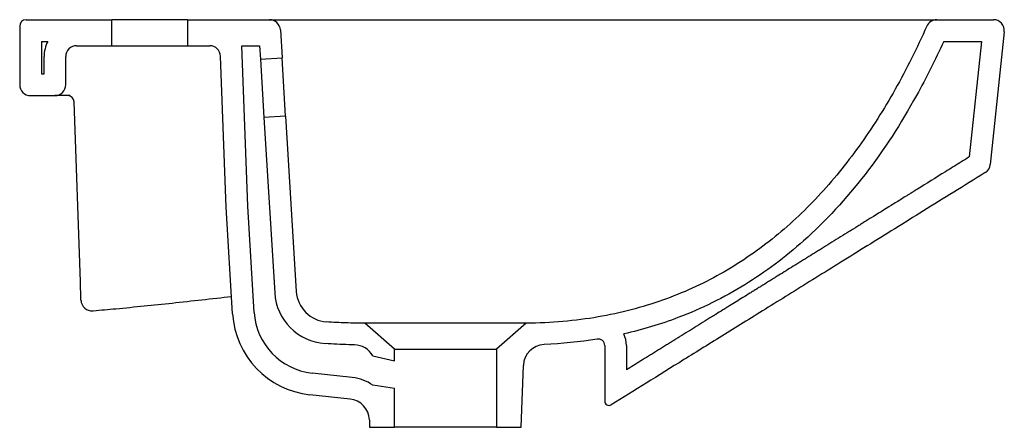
# Model space of a CAD drawing. Header units: millimetres. Extents: x 4475.989 to 4476.443, y 2733.079 to 2733.267.
import ezdxf

# ---------------------------------------------------------------- set-up
doc = ezdxf.new("R2010")
doc.units = ezdxf.units.MM
doc.layers.add('SANINDUSA', color=3, linetype='Continuous')

msp = doc.modelspace()

# ---------------------------------------------------------------- linework, layer by layer
at = {"layer": 'SANINDUSA'}
for p, q in [((4475.991608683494, 2733.266758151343), (4476.031108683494, 2733.266758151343)), ((4476.031108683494, 2733.254758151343), (4476.031108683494, 2733.266758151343)), ((4476.066108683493, 2733.266758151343), (4476.031108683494, 2733.266758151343)), ((4476.066108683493, 2733.266758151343), (4476.066108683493, 2733.254758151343)), ((4476.066108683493, 2733.266758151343), (4476.103918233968, 2733.266758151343)), ((4476.411864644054, 2733.266758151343), (4476.438055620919, 2733.266758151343)), ((4475.988608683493, 2733.263758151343), (4475.988608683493, 2733.236758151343)), ((4476.108908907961, 2733.262063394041), (4476.109694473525, 2733.249219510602)), ((4476.443028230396, 2733.261235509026), (4476.436591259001, 2733.199991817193)), ((4475.998608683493, 2733.256758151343), (4475.998608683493, 2733.241758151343)), ((4475.998608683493, 2733.256758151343), (4476.001592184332, 2733.256758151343)), ((4476.014858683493, 2733.254758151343), (4476.031108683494, 2733.254758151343)), ((4476.031108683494, 2733.254758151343), (4476.066108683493, 2733.254758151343)), ((4476.066108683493, 2733.254758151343), (4476.076337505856, 2733.254758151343)), ((4476.093841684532, 2733.180802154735), (4476.091166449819, 2733.254758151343)), ((4476.091166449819, 2733.254758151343), (4476.099337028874, 2733.254758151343)), ((4476.099337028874, 2733.254758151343), (4476.09971312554, 2733.248609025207)), ((4476.415091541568, 2733.256758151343), (4476.432502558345, 2733.256758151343)), ((4476.432502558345, 2733.256758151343), (4476.426902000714, 2733.203472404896)), ((4475.999858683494, 2733.241758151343), (4475.999858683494, 2733.249758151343)), ((4476.009858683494, 2733.236758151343), (4476.009858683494, 2733.249758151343)), ((4476.083850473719, 2733.180378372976), (4476.081334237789, 2733.249938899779)), ((4476.09971312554, 2733.248609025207), (4476.109694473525, 2733.249219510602)), ((4476.09971312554, 2733.248609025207), (4476.101361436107, 2733.221659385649)), ((4476.111342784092, 2733.222269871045), (4476.109694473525, 2733.249219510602)), ((4475.998608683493, 2733.241758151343), (4475.999858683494, 2733.241758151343)), ((4475.993608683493, 2733.231758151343), (4476.004858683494, 2733.231758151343)), ((4476.008864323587, 2733.231758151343), (4476.004858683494, 2733.231758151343)), ((4476.016609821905, 2733.145816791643), (4476.01370978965, 2733.228862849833)), ((4476.111342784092, 2733.222269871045), (4476.101361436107, 2733.221659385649)), ((4476.101361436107, 2733.221659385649), (4476.106304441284, 2733.140841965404)), ((4476.111342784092, 2733.222269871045), (4476.116285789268, 2733.141452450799)), ((4476.086858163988, 2733.13117762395), (4476.083856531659, 2733.180253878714)), ((4476.096839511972, 2733.131788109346), (4476.093841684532, 2733.180802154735)), ((4476.161608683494, 2733.11486281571), (4476.147915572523, 2733.126766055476)), ((4476.222305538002, 2733.126769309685), (4476.208608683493, 2733.11486281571)), ((4476.161608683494, 2733.11486281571), (4476.208608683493, 2733.11486281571)), ((4476.161608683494, 2733.109499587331), (4476.161608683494, 2733.11486281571)), ((4476.208608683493, 2733.11486281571), (4476.208608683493, 2733.078817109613)), ((4476.258608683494, 2733.116519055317), (4476.258608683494, 2733.090895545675)), ((4476.268608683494, 2733.116519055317), (4476.268608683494, 2733.105272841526)), ((4476.151608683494, 2733.111733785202), (4476.161608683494, 2733.109499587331)), ((4476.142130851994, 2733.101798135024), (4476.123579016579, 2733.103791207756)), ((4476.220108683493, 2733.078817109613), (4476.2211051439, 2733.107352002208)), ((4476.161608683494, 2733.096661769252), (4476.151608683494, 2733.098194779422)), ((4476.161608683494, 2733.078817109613), (4476.161608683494, 2733.096661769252)), ((4476.141062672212, 2733.091855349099), (4476.122510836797, 2733.093848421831)), ((4476.1499884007, 2733.082261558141), (4476.150108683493, 2733.078817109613)), ((4476.150108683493, 2733.078817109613), (4476.161608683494, 2733.078817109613)), ((4476.208608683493, 2733.078817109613), (4476.161608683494, 2733.078817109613)), ((4476.208608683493, 2733.078817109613), (4476.220108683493, 2733.078817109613))]:
    msp.add_line(p, q, dxfattribs=at)
for centre, radius, start, end in [((4475.991608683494, 2733.263758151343), 0.002999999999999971, 90, 180), ((4476.103918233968, 2733.261758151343), 0.005, 3.499999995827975, 90), ((4476.411864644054, 2733.261758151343), 0.005000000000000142, 90, 155.908543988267), ((4476.438055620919, 2733.261758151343), 0.005000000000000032, 353.9999999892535, 90), ((4476.014858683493, 2733.249758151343), 0.015, 152.1818607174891, 180), ((4476.014858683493, 2733.249758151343), 0.005, 90, 180), ((4476.076337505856, 2733.249758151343), 0.005, 2.071675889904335, 90), ((4475.993608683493, 2733.236758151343), 0.005, 180, 270), ((4476.004858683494, 2733.236758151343), 0.005, 270, 0), ((4476.010711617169, 2733.228758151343), 0.003000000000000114, 2.000000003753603, 90), ((4476.431618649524, 2733.200514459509), 0.005000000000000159, 301.8139981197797, 353.9999999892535), ((4476.131257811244, 2733.142368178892), 0.02500000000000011, 183.499999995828, 266.0575688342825), ((4476.131257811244, 2733.142368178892), 0.01500000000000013, 183.499999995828, 266.0575688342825), ((4476.021902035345, 2733.137521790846), 0.004999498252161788, 182.0071130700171, 275.2443066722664), ((4476.126783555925, 2733.133619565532), 0.04000000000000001, 183.499999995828, 263.8680818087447), ((4476.126783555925, 2733.133619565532), 0.03000000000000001, 183.499999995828, 263.8680818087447), ((4476.255608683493, 2733.116519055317), 0.01300000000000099, 359.9999600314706, 24.29207767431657), ((4476.142892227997, 2733.106832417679), 0.01000000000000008, 29.34957030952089, 88.80548236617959), ((4476.23109905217, 2733.107003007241), 0.009999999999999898, 92.57491238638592, 177.9999999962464), ((4476.255608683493, 2733.116519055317), 0.003000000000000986, 359.9999600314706, 99.15557955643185), ((4476.13999449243, 2733.081912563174), 0.02, 54.49953568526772, 83.86808180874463), ((4476.13999449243, 2733.081912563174), 0.009999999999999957, 2.000000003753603, 83.86808180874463), ((4476.260608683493, 2733.090895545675), 0.002000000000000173, 180, 301.8139981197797)]:
    msp.add_arc(centre, radius, start, end, dxfattribs=at)
for points, knots in [([(4476.103918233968, 2733.266758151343), (4476.103918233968, 2733.266758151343), (4476.104023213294, 2733.266758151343), (4476.104338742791, 2733.266758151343), (4476.104470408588, 2733.266758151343), (4476.104788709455, 2733.266758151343), (4476.104975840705, 2733.266758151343), (4476.105621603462, 2733.266758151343), (4476.106156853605, 2733.266758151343), (4476.107124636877, 2733.266758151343), (4476.107474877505, 2733.266758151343), (4476.108234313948, 2733.266758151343), (4476.108642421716, 2733.266758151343), (4476.109935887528, 2733.266758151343), (4476.110895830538, 2733.266758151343), (4476.112230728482, 2733.266758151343), (4476.112504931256, 2733.266758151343), (4476.113061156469, 2733.266758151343), (4476.113343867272, 2733.266758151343), (4476.114205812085, 2733.266758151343), (4476.114798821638, 2733.266758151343), (4476.116022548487, 2733.266758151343), (4476.116653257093, 2733.266758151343), (4476.117954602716, 2733.266758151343), (4476.118617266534, 2733.266758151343), (4476.120619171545, 2733.266758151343), (4476.121981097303, 2733.266758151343), (4476.123371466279, 2733.266758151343)], [0, 0, 0, 0, 0.1249999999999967, 0.1249999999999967, 0.1874999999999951, 0.1874999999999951, 0.2499999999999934, 0.2499999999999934, 0.3749999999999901, 0.3749999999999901, 0.4374999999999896, 0.4374999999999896, 0.499999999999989, 0.499999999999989, 0.6249999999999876, 0.6249999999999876, 0.6562499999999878, 0.6562499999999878, 0.6874999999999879, 0.6874999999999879, 0.7499999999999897, 0.7499999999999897, 0.8124999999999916, 0.8124999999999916, 0.8749999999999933, 0.8749999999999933, 1, 1, 1, 1]), ([(4476.123371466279, 2733.266758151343), (4476.131748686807, 2733.266758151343), (4476.140125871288, 2733.266758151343), (4476.156880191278, 2733.266758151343), (4476.165257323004, 2733.266758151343), (4476.173634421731, 2733.266758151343)], [0, 0, 0, 0, 0.5, 0.5, 1, 1, 1, 1]), ([(4476.173634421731, 2733.266758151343), (4476.175597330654, 2733.266758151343), (4476.177559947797, 2733.266758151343), (4476.181481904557, 2733.266758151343), (4476.183441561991, 2733.266758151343), (4476.189316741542, 2733.266758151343), (4476.193228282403, 2733.266758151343), (4476.199087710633, 2733.266758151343), (4476.201040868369, 2733.266758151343), (4476.204930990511, 2733.266758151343), (4476.206869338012, 2733.266758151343), (4476.21266442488, 2733.266758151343), (4476.216501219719, 2733.266758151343), (4476.227932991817, 2733.266758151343), (4476.235449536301, 2733.266758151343), (4476.250275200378, 2733.266758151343), (4476.257584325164, 2733.266758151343), (4476.268389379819, 2733.266758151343), (4476.271964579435, 2733.266758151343), (4476.27728682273, 2733.266758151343), (4476.279052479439, 2733.266758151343), (4476.282550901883, 2733.266758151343), (4476.284285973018, 2733.266758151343), (4476.292891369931, 2733.266758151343), (4476.299552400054, 2733.266758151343), (4476.312437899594, 2733.266758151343), (4476.318662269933, 2733.266758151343), (4476.330672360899, 2733.266758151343), (4476.336459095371, 2733.266758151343), (4476.347574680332, 2733.266758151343), (4476.352812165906, 2733.266758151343), (4476.362669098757, 2733.266758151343), (4476.367288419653, 2733.266758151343), (4476.375912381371, 2733.266758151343), (4476.379917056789, 2733.266758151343), (4476.384529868, 2733.266758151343), (4476.385432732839, 2733.266758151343), (4476.387198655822, 2733.266758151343), (4476.388062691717, 2733.266758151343), (4476.390587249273, 2733.266758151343), (4476.392175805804, 2733.266758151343), (4476.396663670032, 2733.266758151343), (4476.399285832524, 2733.266758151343), (4476.403803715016, 2733.266758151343), (4476.40569937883, 2733.266758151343), (4476.407992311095, 2733.266758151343), (4476.408664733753, 2733.266758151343), (4476.409533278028, 2733.266758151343), (4476.40979942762, 2733.266758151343), (4476.41028446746, 2733.266758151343), (4476.41050347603, 2733.266758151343), (4476.411475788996, 2733.266758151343), (4476.411864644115, 2733.266758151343), (4476.411864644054, 2733.266758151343)], [0, 0, 0, 0, 0.01562499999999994, 0.01562499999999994, 0.03124999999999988, 0.03124999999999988, 0.06249999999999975, 0.06249999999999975, 0.07812499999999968, 0.07812499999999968, 0.09374999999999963, 0.09374999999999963, 0.1249999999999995, 0.1249999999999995, 0.1874999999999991, 0.1874999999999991, 0.2499999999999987, 0.2499999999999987, 0.2812499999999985, 0.2812499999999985, 0.2968749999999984, 0.2968749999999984, 0.3124999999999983, 0.3124999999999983, 0.3749999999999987, 0.3749999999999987, 0.4374999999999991, 0.4374999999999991, 0.4999999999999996, 0.4999999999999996, 0.5625, 0.5625, 0.6250000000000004, 0.6250000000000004, 0.6875000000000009, 0.6875000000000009, 0.7031250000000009, 0.7031250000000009, 0.718750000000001, 0.718750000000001, 0.7500000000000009, 0.7500000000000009, 0.8125000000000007, 0.8125000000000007, 0.8750000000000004, 0.8750000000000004, 0.9062500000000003, 0.9062500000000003, 0.9218750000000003, 0.9218750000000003, 0.9375000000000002, 0.9375000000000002, 1, 1, 1, 1]), ([(4476.407300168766, 2733.263799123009), (4476.402755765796, 2733.25363591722), (4476.39789235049, 2733.243921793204), (4476.387482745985, 2733.225454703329), (4476.38193643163, 2733.216701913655), (4476.370107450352, 2733.200232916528), (4476.363824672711, 2733.192516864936), (4476.350464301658, 2733.178203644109), (4476.343386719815, 2733.171606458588), (4476.328368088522, 2733.159627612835), (4476.320427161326, 2733.154245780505), (4476.303603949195, 2733.144807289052), (4476.294721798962, 2733.140750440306), (4476.275924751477, 2733.134090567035), (4476.266010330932, 2733.131486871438), (4476.250285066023, 2733.128783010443), (4476.244900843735, 2733.128082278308), (4476.233832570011, 2733.127102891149), (4476.228148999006, 2733.126823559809), (4476.222305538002, 2733.126769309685)], [0, 0, 0, 0, 0.125, 0.125, 0.25, 0.25, 0.375, 0.375, 0.5, 0.5, 0.625, 0.625, 0.75, 0.75, 0.875, 0.875, 0.9375, 0.9375, 1, 1, 1, 1]), ([(4476.415091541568, 2733.256758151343), (4476.411162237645, 2733.248159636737), (4476.406995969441, 2733.239861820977), (4476.39535292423, 2733.21884708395), (4476.387451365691, 2733.206660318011), (4476.370112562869, 2733.184204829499), (4476.360675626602, 2733.17393579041), (4476.34193354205, 2733.157250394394), (4476.332910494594, 2733.150475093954), (4476.313618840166, 2733.138608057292), (4476.303351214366, 2733.133516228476), (4476.284457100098, 2733.12635327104), (4476.276139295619, 2733.123837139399), (4476.267457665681, 2733.121867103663)], [0.01187620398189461, 0.01187620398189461, 0.01187620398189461, 0.01187620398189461, 0.115820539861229, 0.115820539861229, 0.2856778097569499, 0.2856778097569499, 0.4555350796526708, 0.4555350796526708, 0.5948264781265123, 0.5948264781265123, 0.7341178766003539, 0.7341178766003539, 0.8357113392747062, 0.8357113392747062, 0.8357113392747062, 0.8357113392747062]), ([(4476.011831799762, 2733.231758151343), (4476.011394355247, 2733.231758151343), (4476.010991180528, 2733.231758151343), (4476.01029014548, 2733.231758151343), (4476.009988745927, 2733.231758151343), (4476.009610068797, 2733.231758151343), (4476.009495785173, 2733.231758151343), (4476.009294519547, 2733.231758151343), (4476.009207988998, 2733.231758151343), (4476.008989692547, 2733.231758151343), (4476.008898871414, 2733.231758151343), (4476.008864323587, 2733.231758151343)], [0, 0, 0, 0, 0.2499999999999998, 0.2499999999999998, 0.4999999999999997, 0.4999999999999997, 0.6249999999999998, 0.6249999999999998, 0.7499999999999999, 0.7499999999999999, 1, 1, 1, 1]), ([(4476.426902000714, 2733.203472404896), (4476.426593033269, 2733.203280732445), (4476.426284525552, 2733.203089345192), (4476.424836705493, 2733.202191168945), (4476.423703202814, 2733.201487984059), (4476.420321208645, 2733.19938991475), (4476.41809123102, 2733.198006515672), (4476.411473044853, 2733.193900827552), (4476.407156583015, 2733.191223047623), (4476.402591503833, 2733.188391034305), (4476.402253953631, 2733.188181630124), (4476.40183159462, 2733.187919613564), (4476.401746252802, 2733.187866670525), (4476.401490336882, 2733.187707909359), (4476.401319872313, 2733.187602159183), (4476.401083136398, 2733.187455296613), (4476.401016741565, 2733.187414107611), (4476.400817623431, 2733.187290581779), (4476.400684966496, 2733.187208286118), (4476.400526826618, 2733.187110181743), (4476.40050125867, 2733.187094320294), (4476.400450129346, 2733.187062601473), (4476.400424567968, 2733.187046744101), (4476.400347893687, 2733.186999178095), (4476.400296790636, 2733.186967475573), (4476.40014352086, 2733.186872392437), (4476.400041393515, 2733.186809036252), (4476.399735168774, 2733.186619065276), (4476.399531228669, 2733.186492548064), (4476.39892003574, 2733.186113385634), (4476.3985134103, 2733.185861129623), (4476.397296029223, 2733.185105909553), (4476.396487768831, 2733.184604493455), (4476.394072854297, 2733.183106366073), (4476.392476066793, 2733.182115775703), (4476.387724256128, 2733.179167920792), (4476.384607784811, 2733.177234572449), (4476.381374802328, 2733.175228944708), (4476.381209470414, 2733.175126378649), (4476.380713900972, 2733.174818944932), (4476.380384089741, 2733.174614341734), (4476.379396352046, 2733.174001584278), (4476.378740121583, 2733.173594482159), (4476.377937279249, 2733.173096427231), (4476.377788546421, 2733.173004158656), (4476.377342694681, 2733.17272756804), (4476.377045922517, 2733.172543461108), (4476.376156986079, 2733.17199199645), (4476.375566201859, 2733.17162549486), (4476.374924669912, 2733.171227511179), (4476.374872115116, 2733.171194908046), (4476.374776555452, 2733.171135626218), (4476.374733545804, 2733.171108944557), (4476.374648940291, 2733.171056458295), (4476.374607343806, 2733.17103065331), (4476.374544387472, 2733.170991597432), (4476.374523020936, 2733.170978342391), (4476.374480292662, 2733.170951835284), (4476.374458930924, 2733.170938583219), (4476.374394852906, 2733.170898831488), (4476.374352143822, 2733.170872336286), (4476.374224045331, 2733.170792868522), (4476.374138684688, 2733.170739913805), (4476.37388271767, 2733.17058112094), (4476.373712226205, 2733.170475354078), (4476.37320121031, 2733.170158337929), (4476.372861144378, 2733.169947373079), (4476.371842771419, 2733.169315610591), (4476.371166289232, 2733.168895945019), (4476.369144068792, 2733.167641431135), (4476.367805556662, 2733.166811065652), (4476.363818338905, 2733.164337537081), (4476.36119795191, 2733.162711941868), (4476.358464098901, 2733.161015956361), (4476.358314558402, 2733.160923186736), (4476.357866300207, 2733.16064510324), (4476.357567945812, 2733.160460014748), (4476.356674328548, 2733.159905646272), (4476.3560805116, 2733.159537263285), (4476.354304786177, 2733.158435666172), (4476.353128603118, 2733.157706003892), (4476.351767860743, 2733.156861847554), (4476.351576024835, 2733.156742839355), (4476.351312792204, 2733.156579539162), (4476.351241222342, 2733.156535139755), (4476.351026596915, 2733.156401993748), (4476.350883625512, 2733.156313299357), (4476.350455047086, 2733.156047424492), (4476.350169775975, 2733.155870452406), (4476.349600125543, 2733.155517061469), (4476.34931574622, 2733.155340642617), (4476.348463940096, 2733.154812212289), (4476.347897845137, 2733.154461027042), (4476.346204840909, 2733.153410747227), (4476.345083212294, 2733.15271492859), (4476.341739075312, 2733.150640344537), (4476.339537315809, 2733.149274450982), (4476.337211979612, 2733.147831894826), (4476.337061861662, 2733.14773876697), (4476.336611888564, 2733.14745961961), (4476.336312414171, 2733.147273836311), (4476.33541550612, 2733.146717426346), (4476.334819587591, 2733.146347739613), (4476.333037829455, 2733.145242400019), (4476.331857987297, 2733.144510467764), (4476.330537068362, 2733.143691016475), (4476.330388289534, 2733.143598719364), (4476.329942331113, 2733.143322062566), (4476.329645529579, 2733.143137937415), (4476.329210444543, 2733.14286802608), (4476.329071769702, 2733.142781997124), (4476.328905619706, 2733.142678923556), (4476.328878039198, 2733.142661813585), (4476.328816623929, 2733.14262371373), (4476.328782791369, 2733.142602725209), (4476.328715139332, 2733.142560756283), (4476.328681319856, 2733.142539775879), (4476.328579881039, 2733.142476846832), (4476.328512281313, 2733.142434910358), (4476.328309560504, 2733.142309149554), (4476.328174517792, 2733.142225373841), (4476.327769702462, 2733.141974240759), (4476.327500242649, 2733.141807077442), (4476.326693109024, 2733.14130636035), (4476.326156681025, 2733.140973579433), (4476.324552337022, 2733.139978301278), (4476.323489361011, 2733.139318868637), (4476.320319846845, 2733.137352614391), (4476.318232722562, 2733.136057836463), (4476.316028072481, 2733.134690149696), (4476.315885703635, 2733.13460182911), (4476.315458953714, 2733.134337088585), (4476.31517492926, 2733.134160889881), (4476.314324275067, 2733.13363317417), (4476.313759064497, 2733.133282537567), (4476.312069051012, 2733.132234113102), (4476.310949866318, 2733.131539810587), (4476.309661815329, 2733.130740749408), (4476.309485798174, 2733.130631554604), (4476.309242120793, 2733.130480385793), (4476.309174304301, 2733.130438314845), (4476.308970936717, 2733.130312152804), (4476.308835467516, 2733.130228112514), (4476.308658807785, 2733.130118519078), (4476.308617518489, 2733.130092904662), (4476.308534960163, 2733.130041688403), (4476.308493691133, 2733.13001608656), (4476.308369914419, 2733.129939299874), (4476.308287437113, 2733.129888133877), (4476.308040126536, 2733.129734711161), (4476.307875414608, 2733.129632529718), (4476.307381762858, 2733.12932628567), (4476.307053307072, 2733.129122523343), (4476.306069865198, 2733.128512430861), (4476.305416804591, 2733.128107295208), (4476.303465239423, 2733.12689661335), (4476.302174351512, 2733.126095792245), (4476.29833147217, 2733.12371180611), (4476.295809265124, 2733.122147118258), (4476.293192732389, 2733.120523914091), (4476.293060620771, 2733.120441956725), (4476.292664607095, 2733.120196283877), (4476.292401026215, 2733.120032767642), (4476.291611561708, 2733.119543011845), (4476.291086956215, 2733.11921756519), (4476.290495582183, 2733.118850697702), (4476.290427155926, 2733.118808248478), (4476.290221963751, 2733.118680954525), (4476.290085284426, 2733.118596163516), (4476.289941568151, 2733.118507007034), (4476.289934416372, 2733.118502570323), (4476.289907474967, 2733.11848585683), (4476.289887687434, 2733.118473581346), (4476.289828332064, 2733.118436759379), (4476.289788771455, 2733.118412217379), (4476.289670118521, 2733.118338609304), (4476.28959105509, 2733.118289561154), (4476.289353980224, 2733.118142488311), (4476.289196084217, 2733.118044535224), (4476.28872285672, 2733.117750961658), (4476.288407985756, 2733.117555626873), (4476.287465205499, 2733.116970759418), (4476.286839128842, 2733.116582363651), (4476.284968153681, 2733.115421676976), (4476.283730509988, 2733.114653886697), (4476.280045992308, 2733.112368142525), (4476.277627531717, 2733.110867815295), (4476.273001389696, 2733.107997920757), (4476.270789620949, 2733.106625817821), (4476.268608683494, 2733.105272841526)], [0.008752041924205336, 0.008752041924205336, 0.008752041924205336, 0.008752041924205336, 0.01266364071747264, 0.01266364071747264, 0.0271363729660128, 0.0271363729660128, 0.05608183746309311, 0.05608183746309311, 0.1139727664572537, 0.1139727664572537, 0.1186035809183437, 0.1186035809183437, 0.1197768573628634, 0.1197768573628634, 0.1221234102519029, 0.1221234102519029, 0.1230384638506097, 0.1230384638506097, 0.1248685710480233, 0.1248685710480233, 0.1252215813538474, 0.1252215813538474, 0.1255745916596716, 0.1255745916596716, 0.1262806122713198, 0.1262806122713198, 0.1276926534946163, 0.1276926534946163, 0.1305167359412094, 0.1305167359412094, 0.1361649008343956, 0.1361649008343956, 0.1474612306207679, 0.1474612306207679, 0.1700538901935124, 0.1700538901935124, 0.2152392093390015, 0.2152392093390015, 0.2176766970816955, 0.2176766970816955, 0.2225516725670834, 0.2225516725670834, 0.2323016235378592, 0.2323016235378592, 0.2345207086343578, 0.2345207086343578, 0.2389588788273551, 0.2389588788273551, 0.2478352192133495, 0.2478352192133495, 0.2486274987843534, 0.2486274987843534, 0.2492762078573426, 0.2492762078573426, 0.2499038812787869, 0.2499038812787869, 0.2502263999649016, 0.2502263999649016, 0.2505489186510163, 0.2505489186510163, 0.2511939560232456, 0.2511939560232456, 0.2524840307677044, 0.2524840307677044, 0.2550641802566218, 0.2550641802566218, 0.2602244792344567, 0.2602244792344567, 0.2705450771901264, 0.2705450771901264, 0.2911862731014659, 0.2911862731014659, 0.332468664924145, 0.332468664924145, 0.3348595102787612, 0.3348595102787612, 0.3396412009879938, 0.3396412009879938, 0.3492045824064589, 0.3492045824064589, 0.3683313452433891, 0.3683313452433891, 0.3714741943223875, 0.3714741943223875, 0.3726484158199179, 0.3726484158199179, 0.3749968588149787, 0.3749968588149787, 0.3796937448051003, 0.3796937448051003, 0.3843906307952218, 0.3843906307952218, 0.3937844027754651, 0.3937844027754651, 0.4125719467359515, 0.4125719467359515, 0.4501470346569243, 0.4501470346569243, 0.4527425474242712, 0.4527425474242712, 0.457933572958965, 0.457933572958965, 0.4683156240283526, 0.4683156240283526, 0.4890797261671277, 0.4890797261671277, 0.4917178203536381, 0.4917178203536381, 0.4969940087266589, 0.4969940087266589, 0.4994653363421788, 0.4994653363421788, 0.4999573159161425, 0.4999573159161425, 0.5005610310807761, 0.5005610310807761, 0.5011647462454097, 0.5011647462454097, 0.5023721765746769, 0.5023721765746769, 0.5047870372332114, 0.5047870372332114, 0.5096167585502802, 0.5096167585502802, 0.519276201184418, 0.519276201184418, 0.5385950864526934, 0.5385950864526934, 0.5772328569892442, 0.5772328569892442, 0.5799025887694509, 0.5799025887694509, 0.5852420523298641, 0.5852420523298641, 0.5959209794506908, 0.5959209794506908, 0.6172788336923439, 0.6172788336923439, 0.6206635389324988, 0.6206635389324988, 0.6219694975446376, 0.6219694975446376, 0.6245814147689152, 0.6245814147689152, 0.62537833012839, 0.62537833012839, 0.6261752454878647, 0.6261752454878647, 0.6277690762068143, 0.6277690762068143, 0.6309567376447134, 0.6309567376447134, 0.6373320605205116, 0.6373320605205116, 0.6500827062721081, 0.6500827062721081, 0.6755839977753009, 0.6755839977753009, 0.7265865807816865, 0.7265865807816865, 0.7293010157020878, 0.7293010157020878, 0.7347298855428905, 0.7347298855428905, 0.7455876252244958, 0.7455876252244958, 0.7470090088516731, 0.7470090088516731, 0.7498517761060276, 0.7498517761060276, 0.75000065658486, 0.75000065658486, 0.7504126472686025, 0.7504126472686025, 0.7512366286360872, 0.7512366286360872, 0.7528845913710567, 0.7528845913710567, 0.7561805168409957, 0.7561805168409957, 0.7627723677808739, 0.7627723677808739, 0.7759560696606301, 0.7759560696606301, 0.8023234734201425, 0.8023234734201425, 0.8550582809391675, 0.8550582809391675, 0.9047328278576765, 0.9047328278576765, 0.9047328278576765, 0.9047328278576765]), ([(4476.434254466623, 2733.196265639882), (4476.424314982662, 2733.190099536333), (4476.414849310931, 2733.184227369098), (4476.396741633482, 2733.172994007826), (4476.388099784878, 2733.167632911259), (4476.371536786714, 2733.157357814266), (4476.363615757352, 2733.152443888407), (4476.348407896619, 2733.143009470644), (4476.341121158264, 2733.138489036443), (4476.327108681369, 2733.129796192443), (4476.320383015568, 2733.125623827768), (4476.307430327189, 2733.117588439), (4476.301203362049, 2733.11372545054), (4476.283190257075, 2733.10255075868), (4476.272068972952, 2733.095651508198), (4476.261663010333, 2733.089196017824)], [0, 0, 0, 0, 0.125, 0.125, 0.25, 0.25, 0.375, 0.375, 0.5, 0.5, 0.625, 0.625, 0.75, 0.75, 1, 1, 1, 1]), ([(4476.016905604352, 2733.137346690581), (4476.016906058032, 2733.137333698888), (4476.01690460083, 2733.137375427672), (4476.016899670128, 2733.137516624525), (4476.01689756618, 2733.137576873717), (4476.016892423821, 2733.13772413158), (4476.01688936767, 2733.137811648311), (4476.016878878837, 2733.138112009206), (4476.016870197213, 2733.138360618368), (4476.016854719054, 2733.138803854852), (4476.016849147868, 2733.138963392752), (4476.016837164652, 2733.139306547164), (4476.016830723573, 2733.13949099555), (4476.016810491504, 2733.140070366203), (4476.01679571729, 2733.140493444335), (4476.016771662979, 2733.141182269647), (4476.016763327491, 2733.141420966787), (4476.01674600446, 2733.141917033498), (4476.016737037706, 2733.142173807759), (4476.016709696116, 2733.142956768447), (4476.016690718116, 2733.143500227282), (4476.016651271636, 2733.144629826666), (4476.01663069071, 2733.145219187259), (4476.016609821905, 2733.145816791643)], [0, 0, 0, 0, 0.124999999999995, 0.124999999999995, 0.187499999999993, 0.187499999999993, 0.249999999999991, 0.249999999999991, 0.3749999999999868, 0.3749999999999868, 0.4374999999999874, 0.4374999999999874, 0.4999999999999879, 0.4999999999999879, 0.6249999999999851, 0.6249999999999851, 0.6874999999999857, 0.6874999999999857, 0.7499999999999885, 0.7499999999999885, 0.8749999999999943, 0.8749999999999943, 1, 1, 1, 1]), ([(4476.022549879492, 2733.132575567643), (4476.026035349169, 2733.13288295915), (4476.038195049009, 2733.133955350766), (4476.059472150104, 2733.136129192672), (4476.077247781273, 2733.138126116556), (4476.086370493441, 2733.139150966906)], [0, 0, 0, 0, 0.1635995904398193, 0.5707471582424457, 1, 1, 1, 1]), ([(4476.147915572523, 2733.126766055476), (4476.145029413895, 2733.12678501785), (4476.142117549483, 2733.126840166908), (4476.136225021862, 2733.127047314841), (4476.133247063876, 2733.127195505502), (4476.130226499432, 2733.127403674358)], [0, 0, 0, 0, 0.5, 0.5, 1, 1, 1, 1]), ([(4476.222305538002, 2733.126769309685), (4476.222305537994, 2733.126769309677), (4476.222068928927, 2733.126773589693), (4476.22135903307, 2733.12677792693), (4476.221062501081, 2733.126779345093), (4476.220350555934, 2733.126782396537), (4476.219939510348, 2733.126784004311), (4476.218546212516, 2733.126788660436), (4476.217405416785, 2733.126791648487), (4476.215709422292, 2733.12679541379), (4476.215355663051, 2733.126796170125), (4476.214624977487, 2733.126797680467), (4476.214248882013, 2733.126798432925), (4476.213088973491, 2733.126800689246), (4476.212273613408, 2733.126802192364), (4476.210560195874, 2733.126805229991), (4476.209662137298, 2733.126806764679), (4476.208252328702, 2733.126809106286), (4476.207771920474, 2733.126809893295), (4476.206789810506, 2733.126811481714), (4476.206286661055, 2733.126812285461), (4476.203739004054, 2733.126816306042), (4476.20159786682, 2733.126819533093), (4476.198236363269, 2733.126824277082), (4476.197090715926, 2733.126825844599), (4476.195333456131, 2733.126828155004), (4476.194739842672, 2733.126828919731), (4476.193551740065, 2733.126830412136), (4476.192956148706, 2733.126831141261), (4476.189970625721, 2733.126834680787), (4476.187558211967, 2733.126837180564), (4476.184512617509, 2733.126839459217), (4476.183901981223, 2733.126839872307), (4476.182677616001, 2733.126840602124), (4476.182063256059, 2733.126840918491), (4476.180235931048, 2733.1268417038), (4476.179032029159, 2733.126842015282), (4476.175462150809, 2733.126842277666), (4476.173137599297, 2733.126841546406), (4476.170303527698, 2733.12683940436), (4476.169741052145, 2733.126838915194), (4476.168635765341, 2733.126837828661), (4476.168091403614, 2733.126837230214), (4476.166482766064, 2733.126835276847), (4476.165442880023, 2733.126833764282), (4476.163427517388, 2733.126830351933), (4476.162452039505, 2733.126828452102), (4476.160566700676, 2733.126824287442), (4476.159652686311, 2733.126822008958), (4476.157064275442, 2733.12681480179), (4476.155528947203, 2733.126809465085), (4476.153506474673, 2733.126801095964), (4476.152879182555, 2733.126798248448), (4476.15172291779, 2733.12679258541), (4476.151203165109, 2733.12678981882), (4476.149812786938, 2733.126781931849), (4476.149109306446, 2733.126777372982), (4476.148394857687, 2733.126771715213), (4476.14821422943, 2733.126769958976), (4476.147975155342, 2733.126767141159), (4476.147915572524, 2733.126766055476), (4476.147915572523, 2733.126766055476)], [0, 0, 0, 0, 0.0624999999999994, 0.0624999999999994, 0.09374999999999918, 0.09374999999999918, 0.124999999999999, 0.124999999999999, 0.1874999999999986, 0.1874999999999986, 0.2031249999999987, 0.2031249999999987, 0.2187499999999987, 0.2187499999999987, 0.2499999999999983, 0.2499999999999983, 0.2812499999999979, 0.2812499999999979, 0.2968749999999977, 0.2968749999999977, 0.3124999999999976, 0.3124999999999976, 0.3749999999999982, 0.3749999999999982, 0.4062499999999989, 0.4062499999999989, 0.4218749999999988, 0.4218749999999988, 0.4374999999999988, 0.4374999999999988, 0.4999999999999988, 0.4999999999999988, 0.5156249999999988, 0.5156249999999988, 0.5312499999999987, 0.5312499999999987, 0.562499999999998, 0.562499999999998, 0.6249999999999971, 0.6249999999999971, 0.6406249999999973, 0.6406249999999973, 0.6562499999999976, 0.6562499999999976, 0.6874999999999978, 0.6874999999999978, 0.718749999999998, 0.718749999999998, 0.7499999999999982, 0.7499999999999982, 0.8124999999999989, 0.8124999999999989, 0.8437499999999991, 0.8437499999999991, 0.8749999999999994, 0.8749999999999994, 0.9374999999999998, 0.9374999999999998, 0.96875, 0.96875, 1, 1, 1, 1]), ([(4476.143100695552, 2733.116830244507), (4476.142255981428, 2733.116847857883), (4476.141411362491, 2733.116868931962), (4476.136887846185, 2733.117001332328), (4476.133211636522, 2733.117174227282), (4476.129538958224, 2733.117427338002)], [0.3852381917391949, 0.3852381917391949, 0.3852381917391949, 0.3852381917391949, 0.5000000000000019, 0.5000000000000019, 1, 1, 1, 1])]:
    msp.add_open_spline(points, degree=3, knots=knots, dxfattribs=at)
msp.add_open_spline([(4476.255131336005, 2733.119480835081), (4476.246968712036, 2733.118165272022), (4476.238808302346, 2733.117359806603), (4476.23064979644, 2733.116992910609)], degree=3, dxfattribs=at)

doc.saveas('drawing.dxf')
